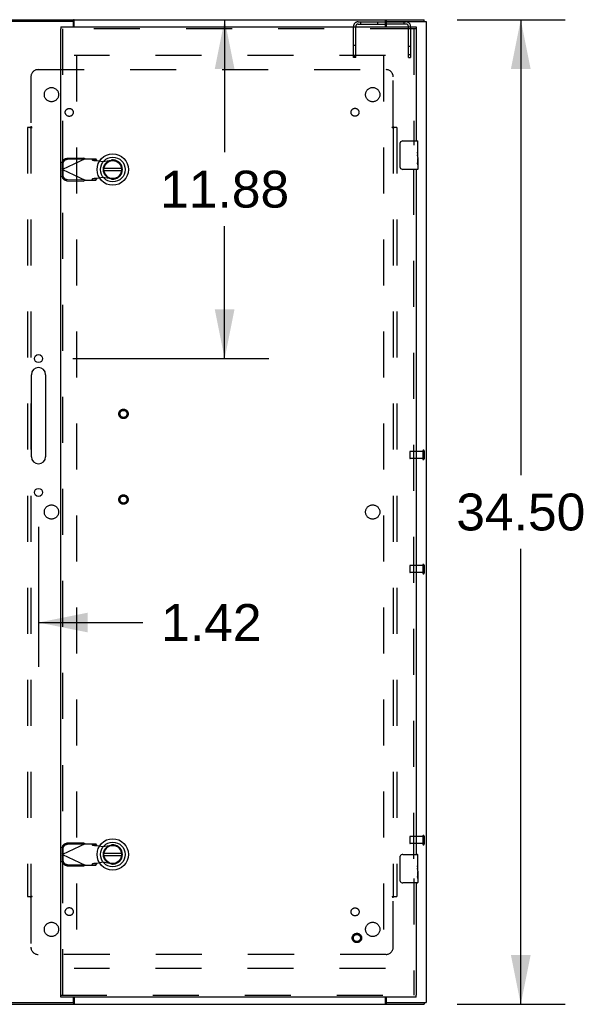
# Model space of a CAD drawing. Header units: inches. Extents: x 0 to 293, y 0 to 190.
# Tile 90 of 104: x 125 to 144, y 99 to 134. Entities that reach past the tile are written whole.
import ezdxf

# ---------------------------------------------------------------- set-up
doc = ezdxf.new("R2010")
doc.units = ezdxf.units.IN
doc.header["$LTSCALE"] = 16.12069
doc.header["$MEASUREMENT"] = 0
doc.linetypes.add('HIDDEN', pattern=[0.2, 0.1, -0.1])
doc.layers.get('0').update_dxf_attribs({"linetype": 'CONTINUOUS'})
for name, color, linetype in [('DEFAULT_2', 8, 'HIDDEN'), ('DIMENSIONS', 7, 'CONTINUOUS'), ('EXD_ENCLOSURE_DOOR_ASSEMBLY', 7, 'CONTINUOUS'), ('SUBPANEL', 7, 'CONTINUOUS')]:
    doc.layers.add(name, color=color, linetype=linetype)
doc.styles.get("Standard").update_dxf_attribs({"font": 'arial.ttf'})
doc.dimstyles.new('DIMSTYLE_1', dxfattribs={"dimtxt": 1.293103, "dimasz": 1.724138, "dimexe": 0.09, "dimexo": 0.07, "dimgap": 0.0375, "dimtad": 0, "dimtih": 1, "dimtoh": 1, "dimzin": 4, "dimdsep": 46, "dimtxsty": 'Standard', "dimblk": '_FILLED', "dimblk1": '_FILLED', "dimblk2": '_FILLED', "dimcen": 0.09, "dimadec": 3, "dimazin": 1, "dimtfac": 1, "dimtdec": 3, "dimtofl": 0, "dimtmove": 0, "dimatfit": 3, "dimldrblk": '_FILLED', "dimfxl": 0, "dimtolj": 1, "dimtzin": 4, "dimarcsym": 0})

# ---------------------------------------------------------------- blocks, each defined once
blk = doc.blocks.new('_FILLED')
at = {"color": 0, "linetype": 'ByBlock'}
blk.add_solid([(0, 0), (-1, 0.2), (-1, -0.2)], dxfattribs=at)
blk = doc.blocks.new('*D3')
at = {"layer": 'DIMENSIONS', "color": 2, "linetype": 'Continuous'}
for p, q in [((124.764, 133.862), (133.236, 133.862)), ((131.685, 133.862), (131.685, 129.218)), ((131.685, 121.987), (131.685, 126.632)), ((126.372, 121.987), (133.236, 121.987))]:
    blk.add_line(p, q, dxfattribs=at)
at = {"layer": 'DIMENSIONS', "color": 2, "linetype": 'Continuous', "xscale": 1.724137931, "yscale": 1.724137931, "zscale": 1.724137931}
for p, rotation in [((131.685, 133.862), 90), ((131.685, 121.987), 270)]:
    blk.add_blockref('_FILLED', p, dxfattribs=dict(at, rotation=rotation))
at = {"layer": 'DIMENSIONS', "color": 2, "linetype": 'Continuous', "insert": (131.685, 128.571), "char_height": 1.2931, "width": 4.51865, "attachment_point": 2, "line_spacing_factor": 0.9}
blk.add_mtext('11.88', dxfattribs=at)
blk = doc.blocks.new('*D12')
at = {"layer": 'DIMENSIONS', "color": 2, "linetype": 'Continuous'}
for p, q in [((125.165, 116.092), (125.165, 111.189)), ((123.745, 112.74), (120.296, 112.74)), ((125.165, 112.74), (128.816, 112.74))]:
    blk.add_line(p, q, dxfattribs=at)
at = {"layer": 'DIMENSIONS', "color": 2, "linetype": 'Continuous', "xscale": 1.724137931, "yscale": 1.724137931, "zscale": 1.724137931}
blk.add_blockref('_FILLED', (123.745, 112.74), dxfattribs=at)
at = {"layer": 'DIMENSIONS', "color": 2, "linetype": 'Continuous', "xscale": 1.724137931, "yscale": 1.724137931, "zscale": 1.724137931, "rotation": 180}
blk.add_blockref('_FILLED', (125.165, 112.74), dxfattribs=at)
at = {"layer": 'DIMENSIONS', "color": 2, "linetype": 'Continuous', "insert": (129.463, 113.387), "char_height": 1.2931, "width": 3.51397, "attachment_point": 1, "line_spacing_factor": 0.9}
blk.add_mtext('1.42', dxfattribs=at)
blk = doc.blocks.new('*D13')
at = {"layer": 'DIMENSIONS', "color": 2, "linetype": 'Continuous'}
for p, q in [((139.832, 133.862), (143.609, 133.862)), ((142.057, 133.862), (142.057, 117.905)), ((142.057, 99.362), (142.057, 115.319)), ((139.832, 99.362), (143.609, 99.362))]:
    blk.add_line(p, q, dxfattribs=at)
at = {"layer": 'DIMENSIONS', "color": 2, "linetype": 'Continuous', "xscale": 1.724137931, "yscale": 1.724137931, "zscale": 1.724137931}
for p, rotation in [((142.057, 133.862), 90), ((142.057, 99.362), 270)]:
    blk.add_blockref('_FILLED', p, dxfattribs=dict(at, rotation=rotation))
at = {"layer": 'DIMENSIONS', "color": 2, "linetype": 'Continuous', "insert": (142.057, 117.259), "char_height": 1.2931, "width": 4.51865, "attachment_point": 2, "line_spacing_factor": 0.9}
blk.add_mtext('34.50', dxfattribs=at)

msp = doc.modelspace()

# ---------------------------------------------------------------- linework, layer by layer
at = {"color": 3, "linetype": 'Continuous'}
for p, q in [((123.82, 133.862), (138.67, 133.862)), ((126.378, 133.799), (123.745, 133.799)), ((126.393, 133.612), (126.393, 133.784)), ((126.42, 133.612), (126.42, 133.843)), ((137.32, 133.612), (137.32, 133.843)), ((137.347, 133.784), (137.347, 133.612)), ((137.362, 133.799), (138.745, 133.799)), ((138.745, 133.799), (138.745, 99.425)), ((124.915, 118.549), (124.915, 121.424)), ((125.415, 121.424), (125.415, 118.549)), ((123.745, 99.425), (126.378, 99.425)), ((123.82, 99.362), (138.67, 99.362)), ((126.393, 99.44), (126.393, 99.612)), ((126.42, 99.612), (126.42, 99.381)), ((137.32, 99.381), (137.32, 99.612)), ((137.347, 99.612), (137.347, 99.44)), ((137.362, 99.425), (138.745, 99.425))]:
    msp.add_line(p, q, dxfattribs=at)
at = {"color": 7, "linetype": 'Continuous'}
for p, q in [((126.397, 133.787), (126.397, 133.862)), ((137.343, 133.787), (137.343, 133.862)), ((138.67, 133.799), (138.67, 133.862)), ((126.393, 133.787), (126.397, 133.787)), ((137.347, 133.709), (137.32, 133.709)), ((137.343, 133.787), (137.347, 133.787)), ((126.393, 99.437), (126.397, 99.437)), ((126.397, 99.437), (126.397, 99.362)), ((137.343, 99.437), (137.347, 99.437)), ((137.343, 99.437), (137.343, 99.362)), ((138.67, 99.425), (138.67, 99.362))]:
    msp.add_line(p, q, dxfattribs=at)
at = {"color": 3, "linetype": 'Continuous'}
for points in [[(126.42, 133.843), (126.418, 133.844), (126.417, 133.846), (126.415, 133.847), (126.414, 133.849), (126.412, 133.851), (126.41, 133.853), (126.409, 133.854), (126.408, 133.856), (126.406, 133.858), (126.405, 133.859), (126.403, 133.86), (126.402, 133.861), (126.4, 133.862), (126.399, 133.862), (126.398, 133.862), (126.397, 133.862)], [(137.32, 133.843), (137.321, 133.844), (137.323, 133.846), (137.324, 133.847), (137.326, 133.849), (137.328, 133.851), (137.329, 133.853), (137.331, 133.854), (137.332, 133.856), (137.333, 133.858), (137.335, 133.859), (137.336, 133.86), (137.338, 133.861), (137.339, 133.862), (137.341, 133.862), (137.342, 133.862), (137.343, 133.862)], [(126.42, 99.381), (126.418, 99.38), (126.417, 99.379), (126.415, 99.377), (126.414, 99.375), (126.412, 99.374), (126.41, 99.372), (126.409, 99.37), (126.408, 99.368), (126.406, 99.367), (126.405, 99.366), (126.403, 99.365), (126.402, 99.364), (126.4, 99.363), (126.399, 99.363), (126.398, 99.362), (126.397, 99.362)], [(137.32, 99.381), (137.321, 99.38), (137.323, 99.379), (137.324, 99.377), (137.326, 99.375), (137.328, 99.374), (137.329, 99.372), (137.331, 99.37), (137.332, 99.368), (137.333, 99.367), (137.335, 99.366), (137.336, 99.365), (137.338, 99.364), (137.339, 99.363), (137.341, 99.363), (137.342, 99.362), (137.343, 99.362)]]:
    msp.add_lwpolyline(points, dxfattribs=at)
at = {"color": 7, "linetype": 'Continuous'}
for points in [[(126.42, 133.78), (126.419, 133.78), (126.418, 133.78), (126.417, 133.78), (126.415, 133.78), (126.414, 133.78), (126.413, 133.781), (126.411, 133.781), (126.41, 133.782), (126.409, 133.782), (126.407, 133.783), (126.406, 133.784), (126.405, 133.785), (126.403, 133.785), (126.402, 133.786), (126.401, 133.787), (126.399, 133.787), (126.398, 133.787), (126.397, 133.787)], [(137.32, 133.78), (137.321, 133.78), (137.322, 133.78), (137.323, 133.78), (137.324, 133.78), (137.326, 133.78), (137.327, 133.781), (137.328, 133.781), (137.33, 133.782), (137.331, 133.782), (137.332, 133.783), (137.334, 133.784), (137.335, 133.785), (137.336, 133.785), (137.338, 133.786), (137.339, 133.787), (137.34, 133.787), (137.342, 133.787), (137.343, 133.787)], [(126.42, 99.444), (126.419, 99.444), (126.417, 99.445), (126.416, 99.445), (126.415, 99.444), (126.413, 99.444), (126.412, 99.443), (126.41, 99.443), (126.409, 99.442), (126.407, 99.441), (126.406, 99.44), (126.404, 99.44), (126.403, 99.439), (126.401, 99.438), (126.4, 99.438), (126.398, 99.437), (126.397, 99.437)], [(137.32, 99.444), (137.321, 99.444), (137.322, 99.445), (137.323, 99.445), (137.325, 99.444), (137.326, 99.444), (137.328, 99.443), (137.329, 99.443), (137.331, 99.442), (137.332, 99.441), (137.334, 99.44), (137.335, 99.44), (137.337, 99.439), (137.338, 99.438), (137.34, 99.438), (137.341, 99.437), (137.343, 99.437)]]:
    msp.add_lwpolyline(points, dxfattribs=at)
at = {"color": 3, "linetype": 'Continuous'}
for centre in [(125.165, 121.987), (125.165, 117.299)]:
    msp.add_circle(centre, 0.141, dxfattribs=at)
for centre, radius, start, end in [((126.378, 133.784), 0.015, 0, 90), ((137.362, 133.784), 0.015, 90, 180), ((125.165, 121.424), 0.25, 0, 180), ((125.165, 118.549), 0.25, 180, 360), ((126.378, 99.44), 0.015, 270, 360), ((137.362, 99.44), 0.015, 180, 270)]:
    msp.add_arc(centre, radius, start, end, dxfattribs=at)
at = {"layer": 'DEFAULT_2', "color": 8, "linetype": 'HIDDEN'}
for p, q in [((136.199, 132.537), (136.199, 133.629)), ((136.277, 132.537), (136.277, 133.629)), ((136.357, 133.787), (137.343, 133.787)), ((136.357, 133.709), (137.32, 133.709)), ((136.44, 133.787), (136.44, 133.709)), ((137.051, 133.709), (137.051, 133.787)), ((137.347, 133.787), (138.041, 133.787)), ((137.347, 133.784), (137.347, 133.787)), ((138.041, 133.709), (137.347, 133.709)), ((137.958, 133.787), (137.958, 133.709)), ((138.121, 132.537), (138.121, 133.629)), ((138.199, 133.629), (138.199, 132.537)), ((136.199, 132.975), (136.277, 132.975)), ((138.121, 132.935), (138.199, 132.935)), ((137.32, 132.612), (126.42, 132.612)), ((126.495, 132.61), (126.495, 100.614)), ((136.199, 132.6), (136.277, 132.6)), ((136.277, 132.537), (136.199, 132.537)), ((137.245, 132.61), (137.245, 100.614)), ((138.121, 132.639), (138.199, 132.639)), ((138.121, 132.537), (138.199, 132.537)), ((138.17, 118.726), (138.17, 118.498)), ((138.627, 118.736), (138.18, 118.736)), ((138.627, 118.754), (138.627, 118.47)), ((138.67, 118.754), (138.67, 118.47)), ((138.627, 118.488), (138.18, 118.488)), ((138.17, 114.726), (138.17, 114.498)), ((138.627, 114.736), (138.18, 114.736)), ((138.627, 114.754), (138.627, 114.47)), ((138.67, 114.754), (138.67, 114.47)), ((138.627, 114.488), (138.18, 114.488)), ((138.17, 105.229), (138.17, 105.001)), ((138.627, 105.239), (138.18, 105.239)), ((138.627, 105.257), (138.627, 104.973)), ((138.67, 105.257), (138.67, 104.973)), ((138.627, 104.991), (138.18, 104.991)), ((137.32, 100.612), (126.42, 100.612))]:
    msp.add_line(p, q, dxfattribs=at)
for centre, radius, start, end in [((136.357, 133.629), 0.158, 90, 180), ((136.357, 133.629), 0.08, 90, 180), ((138.041, 133.629), 0.158, 0, 90), ((138.041, 133.629), 0.08, 0, 90), ((138.18, 118.726), 0.01, 90, 180), ((138.648, 118.754), 0.0215, 0, 180), ((138.18, 118.498), 0.01, 180, 270), ((138.648, 118.47), 0.0215, 180, 360), ((138.18, 114.726), 0.01, 90, 180), ((138.648, 114.754), 0.0215, 0, 180), ((138.18, 114.498), 0.01, 180, 270), ((138.648, 114.47), 0.0215, 180, 360), ((138.18, 105.229), 0.01, 90, 180), ((138.648, 105.257), 0.0215, 0, 180), ((138.18, 105.001), 0.01, 180, 270), ((138.648, 104.973), 0.0215, 180, 360)]:
    msp.add_arc(centre, radius, start, end, dxfattribs=at)
at = {"layer": 'EXD_ENCLOSURE_DOOR_ASSEMBLY', "color": 7, "linetype": 'Continuous'}
for p, q in [((125.942, 133.612), (125.942, 133.537)), ((138.392, 133.612), (138.392, 133.537)), ((137.827, 128.715), (137.827, 129.515)), ((137.927, 129.615), (138.437, 129.615)), ((138.452, 129.461), (138.442, 129.461)), ((138.442, 129.461), (138.442, 129.23)), ((138.452, 129.032), (138.452, 129.6)), ((138.452, 129.293), (138.442, 129.293)), ((138.452, 129.23), (138.442, 129.23)), ((138.442, 129.183), (138.442, 129.13)), ((138.452, 129.194), (138.443, 129.194)), ((138.449, 129.062), (138.452, 129.062)), ((138.452, 129), (138.442, 129)), ((138.442, 129), (138.442, 128.843)), ((138.443, 128.832), (138.452, 128.832)), ((138.452, 129.03), (138.452, 128.777)), ((138.452, 128.774), (138.452, 128.63)), ((128.08, 128.652), (127.455, 128.652)), ((127.455, 128.573), (128.08, 128.573)), ((138.437, 128.615), (137.927, 128.615)), ((128.08, 104.652), (127.455, 104.652)), ((127.455, 104.573), (128.08, 104.573)), ((137.927, 104.615), (138.437, 104.615)), ((138.452, 104.032), (138.452, 104.6)), ((137.827, 103.715), (137.827, 104.515)), ((138.452, 104.461), (138.442, 104.461)), ((138.442, 104.461), (138.442, 104.23)), ((138.452, 104.293), (138.442, 104.293)), ((138.452, 104.23), (138.442, 104.23)), ((138.452, 104.194), (138.443, 104.194)), ((138.442, 104.183), (138.442, 104.13)), ((138.452, 104), (138.442, 104)), ((138.442, 104), (138.442, 103.843)), ((138.449, 104.062), (138.452, 104.062)), ((138.452, 104.03), (138.452, 103.777)), ((138.437, 103.615), (137.927, 103.615)), ((138.443, 103.832), (138.452, 103.832)), ((138.452, 103.774), (138.452, 103.63)), ((125.942, 99.612), (125.942, 99.687)), ((138.392, 99.612), (138.392, 99.687))]:
    msp.add_line(p, q, dxfattribs=at)
at = {"layer": 'EXD_ENCLOSURE_DOOR_ASSEMBLY', "color": 3, "linetype": 'Continuous'}
for p, q in [((125.942, 133.612), (138.392, 133.612)), ((125.942, 99.687), (125.942, 133.537)), ((138.392, 133.537), (138.392, 129.615)), ((138.392, 128.615), (138.392, 104.615)), ((138.392, 103.615), (138.392, 99.687)), ((138.392, 99.612), (125.942, 99.612))]:
    msp.add_line(p, q, dxfattribs=at)
at = {"layer": 'EXD_ENCLOSURE_DOOR_ASSEMBLY', "color": 8, "linetype": 'HIDDEN'}
for p, q in [((138.392, 133.537), (125.942, 133.537)), ((126.017, 99.687), (126.017, 133.537)), ((138.317, 133.537), (138.317, 129.46)), ((125.999, 128.85), (125.996, 128.657)), ((126.797, 128.986), (126.009, 128.612)), ((126.019, 128.808), (126.016, 128.615)), ((126.749, 129.014), (126.158, 129.004)), ((126.769, 128.973), (126.178, 128.963)), ((126.749, 129.014), (126.769, 128.973)), ((126.797, 128.986), (127.171, 128.986)), ((127.016, 128.986), (127.057, 128.94)), ((127.057, 128.94), (127.212, 128.94)), ((127.212, 128.94), (127.171, 128.986)), ((127.216, 128.926), (127.413, 128.888)), ((127.413, 128.888), (127.707, 128.942)), ((138.317, 104.46), (138.317, 128.77)), ((126.016, 128.615), (125.996, 128.657)), ((126.003, 128.635), (125.996, 128.657)), ((125.996, 128.568), (126.016, 128.609)), ((125.996, 128.568), (126.003, 128.59)), ((125.996, 128.568), (125.999, 128.375)), ((126.009, 128.612), (126.003, 128.635)), ((126.003, 128.59), (126.009, 128.612)), ((126.009, 128.612), (126.797, 128.238)), ((126.016, 128.609), (126.019, 128.416)), ((126.158, 128.22), (126.749, 128.21)), ((126.178, 128.262), (126.769, 128.252)), ((126.769, 128.252), (126.749, 128.21)), ((126.797, 128.238), (127.171, 128.238)), ((127.057, 128.284), (127.016, 128.238)), ((127.212, 128.284), (127.057, 128.284)), ((127.171, 128.238), (127.212, 128.284)), ((127.413, 128.337), (127.216, 128.299)), ((127.707, 128.283), (127.413, 128.337)), ((126.797, 104.986), (126.009, 104.612)), ((126.749, 105.014), (126.158, 105.004)), ((126.769, 104.973), (126.178, 104.963)), ((126.749, 105.014), (126.769, 104.973)), ((126.797, 104.986), (127.171, 104.986)), ((127.016, 104.986), (127.057, 104.94)), ((127.057, 104.94), (127.212, 104.94)), ((127.212, 104.94), (127.171, 104.986)), ((127.216, 104.926), (127.413, 104.888)), ((127.413, 104.888), (127.707, 104.942)), ((125.999, 104.85), (125.996, 104.657)), ((126.016, 104.615), (125.996, 104.657)), ((126.003, 104.635), (125.996, 104.657)), ((125.996, 104.568), (126.016, 104.609)), ((125.996, 104.568), (126.003, 104.59)), ((125.996, 104.568), (125.999, 104.375)), ((126.009, 104.612), (126.003, 104.635)), ((126.003, 104.59), (126.009, 104.612)), ((126.009, 104.612), (126.797, 104.238)), ((126.019, 104.808), (126.016, 104.615)), ((126.016, 104.609), (126.019, 104.416)), ((126.158, 104.22), (126.749, 104.21)), ((126.178, 104.262), (126.769, 104.252)), ((126.769, 104.252), (126.749, 104.21)), ((126.797, 104.238), (127.171, 104.238)), ((127.057, 104.284), (127.016, 104.238)), ((127.212, 104.284), (127.057, 104.284)), ((127.171, 104.238), (127.212, 104.284)), ((127.413, 104.337), (127.216, 104.299)), ((127.707, 104.283), (127.413, 104.337)), ((138.317, 103.77), (138.317, 99.687)), ((125.942, 99.687), (138.392, 99.687))]:
    msp.add_line(p, q, dxfattribs=at)
at = {"layer": 'EXD_ENCLOSURE_DOOR_ASSEMBLY', "color": 7, "linetype": 'Continuous'}
for points in [[(137.827, 129.515), (137.828, 129.521), (137.828, 129.527), (137.829, 129.533), (137.83, 129.539), (137.832, 129.545), (137.834, 129.551)], [(138.442, 129.183), (138.443, 129.189), (138.443, 129.196), (138.444, 129.202), (138.444, 129.208), (138.445, 129.213), (138.445, 129.219)], [(138.45, 129.062), (138.446, 129.088), (138.445, 129.097), (138.444, 129.106), (138.443, 129.115), (138.443, 129.123), (138.442, 129.13)], [(138.452, 129.03), (138.452, 129.037), (138.451, 129.045), (138.451, 129.053), (138.45, 129.062)], [(137.834, 128.679), (137.832, 128.684), (137.83, 128.69), (137.829, 128.696), (137.828, 128.702), (137.828, 128.708), (137.827, 128.715)], [(138.444, 128.824), (138.443, 128.833), (138.442, 128.843)], [(138.452, 128.774), (138.452, 128.777), (138.452, 128.781), (138.451, 128.787), (138.45, 128.793), (138.448, 128.8), (138.447, 128.807), (138.445, 128.816), (138.444, 128.824)], [(137.827, 104.515), (137.828, 104.521), (137.828, 104.527), (137.829, 104.533), (137.83, 104.539), (137.832, 104.545), (137.834, 104.551)], [(138.442, 104.183), (138.443, 104.189), (138.443, 104.196), (138.444, 104.202), (138.444, 104.208), (138.445, 104.213), (138.445, 104.219)], [(138.45, 104.062), (138.446, 104.088), (138.445, 104.097), (138.444, 104.106), (138.443, 104.115), (138.443, 104.123), (138.442, 104.13)], [(138.452, 104.03), (138.452, 104.037), (138.451, 104.045), (138.451, 104.053), (138.45, 104.062)], [(137.834, 103.679), (137.832, 103.684), (137.83, 103.69), (137.829, 103.696), (137.828, 103.702), (137.828, 103.708), (137.827, 103.715)], [(138.444, 103.824), (138.443, 103.833), (138.442, 103.843)], [(138.452, 103.774), (138.452, 103.777), (138.452, 103.781), (138.451, 103.787), (138.45, 103.793), (138.448, 103.8), (138.447, 103.807), (138.445, 103.816), (138.444, 103.824)]]:
    msp.add_lwpolyline(points, dxfattribs=at)
at = {"layer": 'EXD_ENCLOSURE_DOOR_ASSEMBLY', "color": 8, "linetype": 'HIDDEN'}
for points in [[(125.999, 128.85), (126, 128.865), (126.003, 128.88), (126.007, 128.894), (126.012, 128.908), (126.019, 128.922), (126.027, 128.935), (126.037, 128.947), (126.047, 128.958), (126.059, 128.968), (126.071, 128.977), (126.084, 128.985), (126.098, 128.992), (126.113, 128.997), (126.128, 129.001), (126.143, 129.003), (126.158, 129.004)], [(126.178, 128.963), (126.163, 128.962), (126.147, 128.959), (126.133, 128.955), (126.118, 128.95), (126.104, 128.944), (126.091, 128.936), (126.078, 128.927), (126.067, 128.916), (126.056, 128.905), (126.047, 128.893), (126.039, 128.88), (126.032, 128.867), (126.027, 128.853), (126.023, 128.838), (126.02, 128.823), (126.019, 128.808)], [(126.749, 129.014), (126.757, 129.01), (126.765, 129.005), (126.773, 129.001)], [(126.773, 129.001), (126.789, 128.991), (126.797, 128.986)], [(127.057, 128.94), (127.061, 128.939), (127.066, 128.938), (127.072, 128.937), (127.08, 128.936), (127.09, 128.935), (127.101, 128.934), (127.112, 128.933), (127.125, 128.932), (127.139, 128.931), (127.153, 128.93), (127.168, 128.929), (127.184, 128.928), (127.216, 128.926)], [(127.216, 128.926), (127.215, 128.928), (127.214, 128.931), (127.214, 128.933), (127.213, 128.935), (127.212, 128.938), (127.212, 128.94)], [(126.158, 128.22), (126.143, 128.221), (126.128, 128.224), (126.113, 128.228), (126.098, 128.233), (126.084, 128.239), (126.071, 128.247), (126.059, 128.256), (126.047, 128.267), (126.037, 128.278), (126.027, 128.29), (126.019, 128.303), (126.012, 128.316), (126.007, 128.33), (126.003, 128.345), (126, 128.36), (125.999, 128.375)], [(126.019, 128.416), (126.02, 128.401), (126.023, 128.387), (126.027, 128.372), (126.032, 128.358), (126.039, 128.344), (126.047, 128.331), (126.056, 128.319), (126.067, 128.308), (126.078, 128.298), (126.091, 128.289), (126.104, 128.281), (126.118, 128.274), (126.133, 128.269), (126.147, 128.265), (126.163, 128.263), (126.178, 128.262)], [(126.797, 128.238), (126.781, 128.229), (126.773, 128.224), (126.765, 128.219), (126.757, 128.215), (126.749, 128.21)], [(127.168, 128.296), (127.153, 128.295), (127.139, 128.294), (127.125, 128.293), (127.112, 128.292), (127.101, 128.291), (127.09, 128.29), (127.08, 128.288), (127.072, 128.287), (127.066, 128.286), (127.061, 128.285), (127.057, 128.284)], [(127.216, 128.299), (127.2, 128.298), (127.168, 128.296)], [(127.212, 128.284), (127.212, 128.287), (127.213, 128.289), (127.214, 128.292), (127.214, 128.294), (127.215, 128.296), (127.216, 128.299)], [(125.999, 104.85), (126, 104.865), (126.003, 104.88), (126.007, 104.894), (126.012, 104.908), (126.019, 104.922), (126.027, 104.935), (126.037, 104.947), (126.047, 104.958), (126.059, 104.968), (126.071, 104.977), (126.084, 104.985), (126.098, 104.992), (126.113, 104.997), (126.128, 105.001), (126.143, 105.003), (126.158, 105.004)], [(126.178, 104.963), (126.163, 104.962), (126.147, 104.959), (126.133, 104.955), (126.118, 104.95), (126.104, 104.944), (126.091, 104.936), (126.078, 104.927), (126.067, 104.916), (126.056, 104.905), (126.047, 104.893), (126.039, 104.88), (126.032, 104.867), (126.027, 104.853), (126.023, 104.838), (126.02, 104.823), (126.019, 104.808)], [(126.749, 105.014), (126.757, 105.01), (126.765, 105.005), (126.773, 105.001)], [(126.773, 105.001), (126.789, 104.991), (126.797, 104.986)], [(127.057, 104.94), (127.061, 104.939), (127.066, 104.938), (127.072, 104.937), (127.08, 104.936), (127.09, 104.935), (127.101, 104.934), (127.112, 104.933), (127.125, 104.932), (127.139, 104.931), (127.153, 104.93), (127.168, 104.929), (127.184, 104.928), (127.216, 104.926)], [(127.216, 104.926), (127.215, 104.928), (127.214, 104.931), (127.214, 104.933), (127.213, 104.935), (127.212, 104.938), (127.212, 104.94)], [(126.158, 104.22), (126.143, 104.221), (126.128, 104.224), (126.113, 104.228), (126.098, 104.233), (126.084, 104.239), (126.071, 104.247), (126.059, 104.256), (126.047, 104.267), (126.037, 104.278), (126.027, 104.29), (126.019, 104.303), (126.012, 104.316), (126.007, 104.33), (126.003, 104.345), (126, 104.36), (125.999, 104.375)], [(126.019, 104.416), (126.02, 104.401), (126.023, 104.387), (126.027, 104.372), (126.032, 104.358), (126.039, 104.344), (126.047, 104.331), (126.056, 104.319), (126.067, 104.308), (126.078, 104.298), (126.091, 104.289), (126.104, 104.281), (126.118, 104.274), (126.133, 104.269), (126.147, 104.265), (126.163, 104.263), (126.178, 104.262)], [(126.797, 104.238), (126.781, 104.229), (126.773, 104.224), (126.765, 104.219), (126.757, 104.215), (126.749, 104.21)], [(127.168, 104.296), (127.153, 104.295), (127.139, 104.294), (127.125, 104.293), (127.112, 104.292), (127.101, 104.291), (127.09, 104.29), (127.08, 104.288), (127.072, 104.287), (127.066, 104.286), (127.061, 104.285), (127.057, 104.284)], [(127.216, 104.299), (127.2, 104.298), (127.168, 104.296)], [(127.212, 104.284), (127.212, 104.287), (127.213, 104.289), (127.214, 104.292), (127.214, 104.294), (127.215, 104.296), (127.216, 104.299)]]:
    msp.add_lwpolyline(points, dxfattribs=at)
at = {"layer": 'EXD_ENCLOSURE_DOOR_ASSEMBLY', "color": 7, "linetype": 'Continuous'}
for centre, radius in [((127.767, 128.612), 0.551), ((127.767, 128.612), 0.433), ((127.767, 128.612), 0.329), ((127.767, 128.612), 0.317), ((127.767, 104.612), 0.551), ((127.767, 104.612), 0.433), ((127.767, 104.612), 0.329), ((127.767, 104.612), 0.317)]:
    msp.add_circle(centre, radius, dxfattribs=at)
at = {"layer": 'EXD_ENCLOSURE_DOOR_ASSEMBLY', "color": 8, "linetype": 'HIDDEN'}
for centre, radius in [((128.142, 120.049), 0.164), ((128.142, 120.049), 0.124), ((128.142, 117.049), 0.164), ((128.142, 117.049), 0.124), ((136.317, 101.687), 0.164), ((136.317, 101.687), 0.124)]:
    msp.add_circle(centre, radius, dxfattribs=at)
at = {"layer": 'EXD_ENCLOSURE_DOOR_ASSEMBLY', "color": 7, "linetype": 'Continuous'}
for centre, radius, start, end in [((137.927, 129.515), 0.1, 90, 158.7946), ((138.437, 129.6), 0.015, 0, 90), ((127.767, 128.612), 0.315, 190.0787, 169.9213), ((137.927, 128.715), 0.1, 201.1999, 270), ((138.437, 128.63), 0.015, 270, 360), ((127.767, 104.612), 0.315, 190.0787, 169.9213), ((137.927, 104.515), 0.1, 90, 158.7946), ((138.437, 104.6), 0.015, 0, 90), ((137.927, 103.715), 0.1, 201.1999, 270), ((138.437, 103.63), 0.015, 270, 360)]:
    msp.add_arc(centre, radius, start, end, dxfattribs=at)
at = {"layer": 'EXD_ENCLOSURE_DOOR_ASSEMBLY', "color": 8, "linetype": 'HIDDEN'}
for centre in [(127.767, 128.612), (127.767, 104.612)]:
    msp.add_arc(centre, 0.335, 259.673, 100.327, dxfattribs=at)
at = {"layer": 'EXD_ENCLOSURE_DOOR_ASSEMBLY', "color": 7, "linetype": 'Continuous'}
for centre in [(138.252, 129.197), (138.252, 104.197)]:
    msp.add_ellipse(centre, major_axis=(0.2, 0), ratio=0.432808, start_param=0, end_param=0.261817, dxfattribs=at)
at = {"layer": 'SUBPANEL', "color": 8, "linetype": 'HIDDEN'}
for p, q in [((124.901, 131.862), (124.901, 130.116)), ((125.151, 132.112), (137.339, 132.112)), ((137.589, 130.116), (137.589, 131.862)), ((124.862, 130.081), (124.776, 130.081)), ((124.776, 130.081), (124.776, 103.143)), ((124.862, 130.081), (124.941, 130.081)), ((124.901, 130.081), (124.901, 103.143)), ((137.548, 130.081), (137.627, 130.081)), ((137.589, 130.081), (137.589, 103.143)), ((137.714, 130.081), (137.627, 130.081)), ((137.714, 130.081), (137.714, 103.143)), ((124.776, 103.143), (124.862, 103.143)), ((124.862, 103.143), (124.941, 103.143)), ((124.901, 103.108), (124.901, 101.362)), ((137.548, 103.143), (137.627, 103.143)), ((137.589, 101.362), (137.589, 103.108)), ((137.627, 103.143), (137.714, 103.143)), ((137.339, 101.112), (125.151, 101.112))]:
    msp.add_line(p, q, dxfattribs=at)
for points in [[(124.862, 130.081), (124.867, 130.085), (124.872, 130.089), (124.875, 130.092), (124.879, 130.095), (124.882, 130.098), (124.888, 130.104)], [(124.888, 130.104), (124.892, 130.108), (124.896, 130.112), (124.901, 130.116)], [(124.941, 130.081), (124.939, 130.086), (124.936, 130.09), (124.933, 130.094), (124.929, 130.097), (124.925, 130.1), (124.921, 130.103), (124.916, 130.106), (124.911, 130.109), (124.906, 130.112), (124.901, 130.116)], [(137.548, 130.081), (137.55, 130.086), (137.553, 130.09), (137.556, 130.094), (137.56, 130.097), (137.564, 130.1), (137.569, 130.103), (137.574, 130.106), (137.579, 130.109), (137.584, 130.112), (137.589, 130.116)], [(137.608, 130.098), (137.601, 130.104), (137.597, 130.108), (137.593, 130.112), (137.589, 130.116)], [(137.627, 130.081), (137.622, 130.085), (137.618, 130.089), (137.614, 130.092), (137.611, 130.095), (137.608, 130.098)], [(124.862, 103.143), (124.867, 103.139), (124.872, 103.136), (124.875, 103.133), (124.879, 103.13), (124.882, 103.127)], [(124.882, 103.127), (124.888, 103.12), (124.892, 103.116), (124.896, 103.112), (124.901, 103.108)], [(124.941, 103.143), (124.939, 103.139), (124.936, 103.134), (124.933, 103.131), (124.929, 103.127), (124.925, 103.124), (124.921, 103.122), (124.916, 103.119), (124.911, 103.115), (124.906, 103.112), (124.901, 103.108)], [(137.548, 103.143), (137.55, 103.139), (137.553, 103.134), (137.556, 103.131), (137.56, 103.127), (137.564, 103.124), (137.569, 103.122), (137.574, 103.119), (137.579, 103.115), (137.584, 103.112), (137.589, 103.108)], [(137.601, 103.12), (137.597, 103.116), (137.593, 103.112), (137.589, 103.108)], [(137.627, 103.143), (137.622, 103.139), (137.618, 103.136), (137.614, 103.133), (137.611, 103.13), (137.608, 103.127), (137.601, 103.12)]]:
    msp.add_lwpolyline(points, dxfattribs=at)
for centre, radius in [((125.62, 131.237), 0.25), ((136.87, 131.237), 0.25), ((126.242, 130.615), 0.14), ((136.251, 130.619), 0.14), ((125.62, 116.612), 0.25), ((136.87, 116.612), 0.25), ((126.242, 102.61), 0.14), ((136.255, 102.602), 0.14), ((125.62, 101.987), 0.25), ((136.87, 101.987), 0.25)]:
    msp.add_circle(centre, radius, dxfattribs=at)
for centre, start, end in [((125.151, 131.862), 90, 180), ((137.339, 131.862), 0, 90), ((125.151, 101.362), 180, 270), ((137.339, 101.362), 270, 360)]:
    msp.add_arc(centre, 0.25, start, end, dxfattribs=at)

# ---------------------------------------------------------------- dimensions: what is measured, and where the dimension line sits
at = {"layer": 'DIMENSIONS', "color": 2, "linetype": 'Continuous'}
for base, p1, p2, angle, picture, middle in [((131.684589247, 121.987260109), (124.694162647, 133.862260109), (126.301662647, 121.987260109), 270, '*D3', (131.73712395, 127.917550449)), ((142.057, 133.862), (139.762, 99.362), (139.762, 133.862), 90, '*D13', (142.055, 116.605))]:
    dim = msp.add_linear_dim(base=base, p1=p1, p2=p2, angle=angle, dimstyle='DIMSTYLE_1', dxfattribs=at)
    dim.commit()
    dim.dimension.update_dxf_attribs({"geometry": picture, "text_midpoint": middle, "dimtype": 160})
dim = msp.add_linear_dim(base=(125.165, 112.74), p1=(123.745, 99.505), p2=(125.165, 116.162), dimstyle='DIMSTYLE_1', dxfattribs=at)
dim.commit()
dim.dimension.update_dxf_attribs({"geometry": '*D12', "text_midpoint": (131.269, 112.743), "dimtype": 160})

doc.saveas('drawing.dxf')
